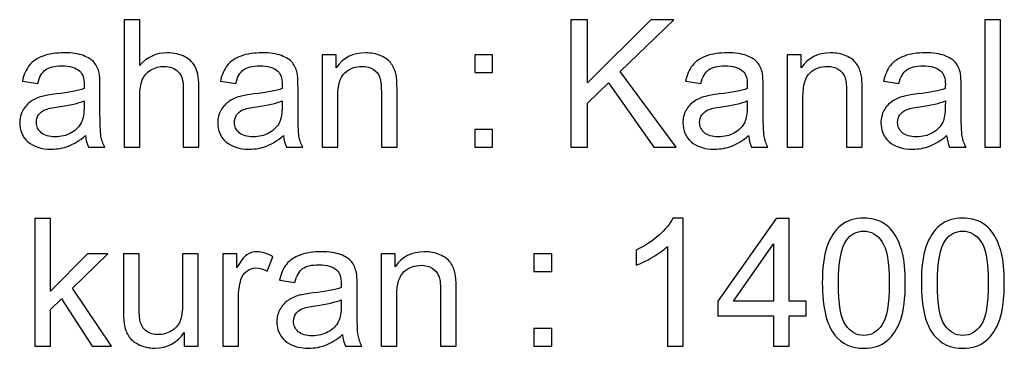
# Model space of a CAD drawing. Header units: millimetres. Extents: x -66 to 470, y -710 to 690.
# Tile 2 of 3: x 197 to 337, y 351 to 398. Entities that reach past the tile are written whole.
import ezdxf

# ---------------------------------------------------------------- set-up
doc = ezdxf.new("R2010")
doc.units = ezdxf.units.MM
doc.header["$MEASUREMENT"] = 0
doc.layers.add('Layer 1', color=7, linetype='Continuous')

msp = doc.modelspace()

# ---------------------------------------------------------------- linework, layer by layer
at = {"layer": 'Layer 1', "color": 250}
for points, knots in [([(211.787, 379.6823), (211.787, 379.6823), (211.787, 397.8687), (211.787, 397.8687), (211.787, 397.8687), (214.0222, 397.8687), (214.0222, 397.8687), (214.0222, 397.8687), (214.0222, 391.324), (214.0222, 391.324), (215.0594, 392.5389), (216.3675, 393.1443), (217.9507, 393.1443), (218.9202, 393.1443), (219.7626, 392.9538), (220.4823, 392.5686), (221.1977, 392.1833), (221.7099, 391.6542), (222.019, 390.9768), (222.328, 390.2995), (222.4804, 389.3131), (222.4804, 388.0262), (222.4804, 388.0262), (222.4804, 379.6823), (222.4804, 379.6823), (222.4804, 379.6823), (220.2452, 379.6823), (220.2452, 379.6823), (220.2452, 379.6823), (220.2452, 388.0177), (220.2452, 388.0177), (220.2452, 389.1311), (220.0039, 389.9439), (219.5255, 390.4519), (219.0429, 390.9599), (218.3656, 391.2139), (217.4851, 391.2139), (216.8289, 391.2139), (216.2108, 391.0446), (215.6309, 390.7017), (215.0509, 390.3588), (214.6403, 389.8931), (214.3905, 389.3047), (214.145, 388.7205), (214.0222, 387.9119), (214.0222, 386.879), (214.0222, 386.879), (214.0222, 379.6823), (214.0222, 379.6823), (214.0222, 379.6823), (211.787, 379.6823), (211.787, 379.6823)], [0, 0, 0, 0, 0.05882353, 0.05882353, 0.05882353, 0.11764706, 0.11764706, 0.11764706, 0.17647059, 0.17647059, 0.17647059, 0.23529412, 0.23529412, 0.23529412, 0.29411765, 0.29411765, 0.29411765, 0.35294118, 0.35294118, 0.35294118, 0.41176471, 0.41176471, 0.41176471, 0.47058824, 0.47058824, 0.47058824, 0.52941176, 0.52941176, 0.52941176, 0.58823529, 0.58823529, 0.58823529, 0.64705882, 0.64705882, 0.64705882, 0.70588235, 0.70588235, 0.70588235, 0.76470588, 0.76470588, 0.76470588, 0.82352941, 0.82352941, 0.82352941, 0.88235294, 0.88235294, 0.88235294, 0.94117647, 0.94117647, 0.94117647, 1, 1, 1, 1]), ([(275.5156, 379.6823), (275.5156, 379.6823), (275.5156, 397.8687), (275.5156, 397.8687), (275.5156, 397.8687), (277.9286, 397.8687), (277.9286, 397.8687), (277.9286, 397.8687), (277.9286, 388.8517), (277.9286, 388.8517), (277.9286, 388.8517), (286.9625, 397.8687), (286.9625, 397.8687), (286.9625, 397.8687), (290.2222, 397.8687), (290.2222, 397.8687), (290.2222, 397.8687), (282.5937, 390.4942), (282.5937, 390.4942), (282.5937, 390.4942), (290.5524, 379.6823), (290.5524, 379.6823), (290.5524, 379.6823), (287.3774, 379.6823), (287.3774, 379.6823), (287.3774, 379.6823), (280.9046, 388.8602), (280.9046, 388.8602), (280.9046, 388.8602), (277.9286, 385.9815), (277.9286, 385.9815), (277.9286, 385.9815), (277.9286, 379.6823), (277.9286, 379.6823), (277.9286, 379.6823), (275.5156, 379.6823), (275.5156, 379.6823)], [0, 0, 0, 0, 0.08333333, 0.08333333, 0.08333333, 0.16666667, 0.16666667, 0.16666667, 0.25, 0.25, 0.25, 0.33333333, 0.33333333, 0.33333333, 0.41666667, 0.41666667, 0.41666667, 0.5, 0.5, 0.5, 0.58333333, 0.58333333, 0.58333333, 0.66666667, 0.66666667, 0.66666667, 0.75, 0.75, 0.75, 0.83333333, 0.83333333, 0.83333333, 0.91666667, 0.91666667, 0.91666667, 1, 1, 1, 1]), ([(334.6086, 379.6823), (334.6086, 379.6823), (334.6086, 397.8687), (334.6086, 397.8687), (334.6086, 397.8687), (336.8438, 397.8687), (336.8438, 397.8687), (336.8438, 397.8687), (336.8438, 379.6823), (336.8438, 379.6823), (336.8438, 379.6823), (334.6086, 379.6823), (334.6086, 379.6823)], [0, 0, 0, 0, 0.25, 0.25, 0.25, 0.5, 0.5, 0.5, 0.75, 0.75, 0.75, 1, 1, 1, 1]), ([(206.271, 381.3333), (205.4413, 380.6263), (204.6412, 380.131), (203.8749, 379.8389), (203.1087, 379.5468), (202.2874, 379.4029), (201.4069, 379.4029), (199.9591, 379.4029), (198.8457, 379.7543), (198.0668, 380.4612), (197.2879, 381.164), (196.8984, 382.0657), (196.8984, 383.1621), (196.8984, 383.8056), (197.0466, 384.394), (197.3387, 384.9274), (197.635, 385.4608), (198.0202, 385.8841), (198.4944, 386.2059), (198.9727, 386.5276), (199.5061, 386.7731), (200.103, 386.9382), (200.5433, 387.0525), (201.2079, 387.1626), (202.0927, 387.2727), (203.8961, 387.4843), (205.2296, 387.7426), (206.0805, 388.0389), (206.089, 388.3437), (206.0932, 388.5384), (206.0932, 388.6189), (206.0932, 389.5248), (205.8815, 390.164), (205.4582, 390.5366), (204.8867, 391.0403), (204.0358, 391.2901), (202.9097, 391.2901), (201.8556, 391.2901), (201.0767, 391.1038), (200.5772, 390.7355), (200.0734, 390.3672), (199.7051, 389.7153), (199.4638, 388.7755), (199.4638, 388.7755), (197.2794, 389.0803), (197.2794, 389.0803), (197.4784, 390.0159), (197.8043, 390.7736), (198.2615, 391.3494), (198.7187, 391.9251), (199.3791, 392.3654), (200.2427, 392.6786), (201.1021, 392.9877), (202.1054, 393.1443), (203.2399, 393.1443), (204.366, 393.1443), (205.2846, 393.0131), (205.9916, 392.7464), (206.6943, 392.4797), (207.215, 392.1495), (207.5452, 391.7473), (207.8754, 391.3451), (208.1083, 390.8371), (208.2437, 390.2233), (208.3157, 389.8423), (208.3538, 389.1565), (208.3538, 388.1701), (208.3538, 388.1701), (208.3538, 385.2068), (208.3538, 385.2068), (208.3538, 383.1367), (208.4004, 381.8286), (208.4935, 381.274), (208.5824, 380.7195), (208.7687, 380.1903), (209.0396, 379.6823), (209.0396, 379.6823), (206.7028, 379.6823), (206.7028, 379.6823), (206.4784, 380.1522), (206.3345, 380.7025), (206.271, 381.3333)], [0, 0, 0, 0, 0.03703704, 0.03703704, 0.03703704, 0.07407407, 0.07407407, 0.07407407, 0.11111111, 0.11111111, 0.11111111, 0.14814815, 0.14814815, 0.14814815, 0.18518519, 0.18518519, 0.18518519, 0.22222222, 0.22222222, 0.22222222, 0.25925926, 0.25925926, 0.25925926, 0.2962963, 0.2962963, 0.2962963, 0.33333333, 0.33333333, 0.33333333, 0.37037037, 0.37037037, 0.37037037, 0.40740741, 0.40740741, 0.40740741, 0.44444444, 0.44444444, 0.44444444, 0.48148148, 0.48148148, 0.48148148, 0.51851852, 0.51851852, 0.51851852, 0.55555556, 0.55555556, 0.55555556, 0.59259259, 0.59259259, 0.59259259, 0.62962963, 0.62962963, 0.62962963, 0.66666667, 0.66666667, 0.66666667, 0.7037037, 0.7037037, 0.7037037, 0.74074074, 0.74074074, 0.74074074, 0.77777778, 0.77777778, 0.77777778, 0.81481481, 0.81481481, 0.81481481, 0.85185185, 0.85185185, 0.85185185, 0.88888889, 0.88888889, 0.88888889, 0.92592593, 0.92592593, 0.92592593, 0.96296296, 0.96296296, 0.96296296, 1, 1, 1, 1]), ([(234.5242, 381.3333), (233.6945, 380.6263), (232.8944, 380.131), (232.1281, 379.8389), (231.3619, 379.5468), (230.5406, 379.4029), (229.6601, 379.4029), (228.2123, 379.4029), (227.0989, 379.7543), (226.32, 380.4612), (225.5411, 381.164), (225.1516, 382.0657), (225.1516, 383.1621), (225.1516, 383.8056), (225.2998, 384.394), (225.5919, 384.9274), (225.8882, 385.4608), (226.2734, 385.8841), (226.7476, 386.2059), (227.2259, 386.5276), (227.7593, 386.7731), (228.3562, 386.9382), (228.7965, 387.0525), (229.4611, 387.1626), (230.3459, 387.2727), (232.1493, 387.4843), (233.4828, 387.7426), (234.3337, 388.0389), (234.3422, 388.3437), (234.3464, 388.5384), (234.3464, 388.6189), (234.3464, 389.5248), (234.1347, 390.164), (233.7114, 390.5366), (233.1399, 391.0403), (232.289, 391.2901), (231.1629, 391.2901), (230.1088, 391.2901), (229.3299, 391.1038), (228.8304, 390.7355), (228.3266, 390.3672), (227.9583, 389.7153), (227.717, 388.7755), (227.717, 388.7755), (225.5326, 389.0803), (225.5326, 389.0803), (225.7316, 390.0159), (226.0575, 390.7736), (226.5147, 391.3494), (226.9719, 391.9251), (227.6323, 392.3654), (228.4959, 392.6786), (229.3553, 392.9877), (230.3586, 393.1443), (231.4931, 393.1443), (232.6192, 393.1443), (233.5378, 393.0131), (234.2448, 392.7464), (234.9475, 392.4797), (235.4682, 392.1495), (235.7984, 391.7473), (236.1286, 391.3451), (236.3615, 390.8371), (236.4969, 390.2233), (236.5689, 389.8423), (236.607, 389.1565), (236.607, 388.1701), (236.607, 388.1701), (236.607, 385.2068), (236.607, 385.2068), (236.607, 383.1367), (236.6536, 381.8286), (236.7467, 381.274), (236.8356, 380.7195), (237.0219, 380.1903), (237.2928, 379.6823), (237.2928, 379.6823), (234.956, 379.6823), (234.956, 379.6823), (234.7316, 380.1522), (234.5877, 380.7025), (234.5242, 381.3333)], [0, 0, 0, 0, 0.03703704, 0.03703704, 0.03703704, 0.07407407, 0.07407407, 0.07407407, 0.11111111, 0.11111111, 0.11111111, 0.14814815, 0.14814815, 0.14814815, 0.18518519, 0.18518519, 0.18518519, 0.22222222, 0.22222222, 0.22222222, 0.25925926, 0.25925926, 0.25925926, 0.2962963, 0.2962963, 0.2962963, 0.33333333, 0.33333333, 0.33333333, 0.37037037, 0.37037037, 0.37037037, 0.40740741, 0.40740741, 0.40740741, 0.44444444, 0.44444444, 0.44444444, 0.48148148, 0.48148148, 0.48148148, 0.51851852, 0.51851852, 0.51851852, 0.55555556, 0.55555556, 0.55555556, 0.59259259, 0.59259259, 0.59259259, 0.62962963, 0.62962963, 0.62962963, 0.66666667, 0.66666667, 0.66666667, 0.7037037, 0.7037037, 0.7037037, 0.74074074, 0.74074074, 0.74074074, 0.77777778, 0.77777778, 0.77777778, 0.81481481, 0.81481481, 0.81481481, 0.85185185, 0.85185185, 0.85185185, 0.88888889, 0.88888889, 0.88888889, 0.92592593, 0.92592593, 0.92592593, 0.96296296, 0.96296296, 0.96296296, 1, 1, 1, 1]), ([(240.0402, 379.6823), (240.0402, 379.6823), (240.0402, 392.8649), (240.0402, 392.8649), (240.0402, 392.8649), (242.0468, 392.8649), (242.0468, 392.8649), (242.0468, 392.8649), (242.0468, 390.9938), (242.0468, 390.9938), (243.012, 392.4289), (244.409, 393.1443), (246.2336, 393.1443), (247.0294, 393.1443), (247.7576, 393.0004), (248.4222, 392.7167), (249.0868, 392.4331), (249.5864, 392.0563), (249.9166, 391.5949), (250.2468, 391.1335), (250.4796, 390.5831), (250.6108, 389.9481), (250.6913, 389.5333), (250.7336, 388.8094), (250.7336, 387.7764), (250.7336, 387.7764), (250.7336, 379.6823), (250.7336, 379.6823), (250.7336, 379.6823), (248.4984, 379.6823), (248.4984, 379.6823), (248.4984, 379.6823), (248.4984, 387.6918), (248.4984, 387.6918), (248.4984, 388.6019), (248.4137, 389.2835), (248.2402, 389.7322), (248.0666, 390.181), (247.7576, 390.5408), (247.3173, 390.8117), (246.877, 391.0784), (246.3563, 391.2139), (245.7637, 391.2139), (244.8154, 391.2139), (243.9984, 390.9133), (243.3083, 390.308), (242.6183, 389.7068), (242.2754, 388.5596), (242.2754, 386.8747), (242.2754, 386.8747), (242.2754, 379.6823), (242.2754, 379.6823), (242.2754, 379.6823), (240.0402, 379.6823), (240.0402, 379.6823)], [0, 0, 0, 0, 0.05555556, 0.05555556, 0.05555556, 0.11111111, 0.11111111, 0.11111111, 0.16666667, 0.16666667, 0.16666667, 0.22222222, 0.22222222, 0.22222222, 0.27777778, 0.27777778, 0.27777778, 0.33333333, 0.33333333, 0.33333333, 0.38888889, 0.38888889, 0.38888889, 0.44444444, 0.44444444, 0.44444444, 0.5, 0.5, 0.5, 0.55555556, 0.55555556, 0.55555556, 0.61111111, 0.61111111, 0.61111111, 0.66666667, 0.66666667, 0.66666667, 0.72222222, 0.72222222, 0.72222222, 0.77777778, 0.77777778, 0.77777778, 0.83333333, 0.83333333, 0.83333333, 0.88888889, 0.88888889, 0.88888889, 0.94444444, 0.94444444, 0.94444444, 1, 1, 1, 1]), ([(261.8334, 390.3249), (261.8334, 390.3249), (261.8334, 392.8649), (261.8334, 392.8649), (261.8334, 392.8649), (264.3734, 392.8649), (264.3734, 392.8649), (264.3734, 392.8649), (264.3734, 390.3249), (264.3734, 390.3249), (264.3734, 390.3249), (261.8334, 390.3249), (261.8334, 390.3249)], [0, 0, 0, 0, 0.25, 0.25, 0.25, 0.5, 0.5, 0.5, 0.75, 0.75, 0.75, 1, 1, 1, 1]), ([(300.8902, 381.3333), (300.0605, 380.6263), (299.2604, 380.131), (298.4941, 379.8389), (297.7279, 379.5468), (296.9066, 379.4029), (296.0261, 379.4029), (294.5783, 379.4029), (293.4649, 379.7543), (292.686, 380.4612), (291.9071, 381.164), (291.5176, 382.0657), (291.5176, 383.1621), (291.5176, 383.8056), (291.6658, 384.394), (291.9579, 384.9274), (292.2542, 385.4608), (292.6394, 385.8841), (293.1136, 386.2059), (293.5919, 386.5276), (294.1253, 386.7731), (294.7222, 386.9382), (295.1625, 387.0525), (295.8271, 387.1626), (296.7119, 387.2727), (298.5153, 387.4843), (299.8488, 387.7426), (300.6997, 388.0389), (300.7082, 388.3437), (300.7124, 388.5384), (300.7124, 388.6189), (300.7124, 389.5248), (300.5007, 390.164), (300.0774, 390.5366), (299.5059, 391.0403), (298.655, 391.2901), (297.5289, 391.2901), (296.4748, 391.2901), (295.6959, 391.1038), (295.1964, 390.7355), (294.6926, 390.3672), (294.3243, 389.7153), (294.083, 388.7755), (294.083, 388.7755), (291.8986, 389.0803), (291.8986, 389.0803), (292.0976, 390.0159), (292.4235, 390.7736), (292.8807, 391.3494), (293.3379, 391.9251), (293.9983, 392.3654), (294.8619, 392.6786), (295.7213, 392.9877), (296.7246, 393.1443), (297.8591, 393.1443), (298.9852, 393.1443), (299.9038, 393.0131), (300.6108, 392.7464), (301.3135, 392.4797), (301.8342, 392.1495), (302.1644, 391.7473), (302.4946, 391.3451), (302.7275, 390.8371), (302.8629, 390.2233), (302.9349, 389.8423), (302.973, 389.1565), (302.973, 388.1701), (302.973, 388.1701), (302.973, 385.2068), (302.973, 385.2068), (302.973, 383.1367), (303.0196, 381.8286), (303.1127, 381.274), (303.2016, 380.7195), (303.3879, 380.1903), (303.6588, 379.6823), (303.6588, 379.6823), (301.322, 379.6823), (301.322, 379.6823), (301.0976, 380.1522), (300.9537, 380.7025), (300.8902, 381.3333)], [0, 0, 0, 0, 0.03703704, 0.03703704, 0.03703704, 0.07407407, 0.07407407, 0.07407407, 0.11111111, 0.11111111, 0.11111111, 0.14814815, 0.14814815, 0.14814815, 0.18518519, 0.18518519, 0.18518519, 0.22222222, 0.22222222, 0.22222222, 0.25925926, 0.25925926, 0.25925926, 0.2962963, 0.2962963, 0.2962963, 0.33333333, 0.33333333, 0.33333333, 0.37037037, 0.37037037, 0.37037037, 0.40740741, 0.40740741, 0.40740741, 0.44444444, 0.44444444, 0.44444444, 0.48148148, 0.48148148, 0.48148148, 0.51851852, 0.51851852, 0.51851852, 0.55555556, 0.55555556, 0.55555556, 0.59259259, 0.59259259, 0.59259259, 0.62962963, 0.62962963, 0.62962963, 0.66666667, 0.66666667, 0.66666667, 0.7037037, 0.7037037, 0.7037037, 0.74074074, 0.74074074, 0.74074074, 0.77777778, 0.77777778, 0.77777778, 0.81481481, 0.81481481, 0.81481481, 0.85185185, 0.85185185, 0.85185185, 0.88888889, 0.88888889, 0.88888889, 0.92592593, 0.92592593, 0.92592593, 0.96296296, 0.96296296, 0.96296296, 1, 1, 1, 1]), ([(306.4062, 379.6823), (306.4062, 379.6823), (306.4062, 392.8649), (306.4062, 392.8649), (306.4062, 392.8649), (308.4128, 392.8649), (308.4128, 392.8649), (308.4128, 392.8649), (308.4128, 390.9938), (308.4128, 390.9938), (309.378, 392.4289), (310.775, 393.1443), (312.5996, 393.1443), (313.3954, 393.1443), (314.1236, 393.0004), (314.7882, 392.7167), (315.4528, 392.4331), (315.9524, 392.0563), (316.2826, 391.5949), (316.6128, 391.1335), (316.8456, 390.5831), (316.9768, 389.9481), (317.0573, 389.5333), (317.0996, 388.8094), (317.0996, 387.7764), (317.0996, 387.7764), (317.0996, 379.6823), (317.0996, 379.6823), (317.0996, 379.6823), (314.8644, 379.6823), (314.8644, 379.6823), (314.8644, 379.6823), (314.8644, 387.6918), (314.8644, 387.6918), (314.8644, 388.6019), (314.7797, 389.2835), (314.6062, 389.7322), (314.4326, 390.181), (314.1236, 390.5408), (313.6833, 390.8117), (313.243, 391.0784), (312.7223, 391.2139), (312.1297, 391.2139), (311.1814, 391.2139), (310.3644, 390.9133), (309.6743, 390.308), (308.9843, 389.7068), (308.6414, 388.5596), (308.6414, 386.8747), (308.6414, 386.8747), (308.6414, 379.6823), (308.6414, 379.6823), (308.6414, 379.6823), (306.4062, 379.6823), (306.4062, 379.6823)], [0, 0, 0, 0, 0.05555556, 0.05555556, 0.05555556, 0.11111111, 0.11111111, 0.11111111, 0.16666667, 0.16666667, 0.16666667, 0.22222222, 0.22222222, 0.22222222, 0.27777778, 0.27777778, 0.27777778, 0.33333333, 0.33333333, 0.33333333, 0.38888889, 0.38888889, 0.38888889, 0.44444444, 0.44444444, 0.44444444, 0.5, 0.5, 0.5, 0.55555556, 0.55555556, 0.55555556, 0.61111111, 0.61111111, 0.61111111, 0.66666667, 0.66666667, 0.66666667, 0.72222222, 0.72222222, 0.72222222, 0.77777778, 0.77777778, 0.77777778, 0.83333333, 0.83333333, 0.83333333, 0.88888889, 0.88888889, 0.88888889, 0.94444444, 0.94444444, 0.94444444, 1, 1, 1, 1]), ([(329.1434, 381.3333), (328.3137, 380.6263), (327.5136, 380.131), (326.7473, 379.8389), (325.9811, 379.5468), (325.1598, 379.4029), (324.2793, 379.4029), (322.8315, 379.4029), (321.7181, 379.7543), (320.9392, 380.4612), (320.1603, 381.164), (319.7708, 382.0657), (319.7708, 383.1621), (319.7708, 383.8056), (319.919, 384.394), (320.2111, 384.9274), (320.5074, 385.4608), (320.8926, 385.8841), (321.3668, 386.2059), (321.8451, 386.5276), (322.3785, 386.7731), (322.9754, 386.9382), (323.4157, 387.0525), (324.0803, 387.1626), (324.9651, 387.2727), (326.7685, 387.4843), (328.102, 387.7426), (328.9529, 388.0389), (328.9614, 388.3437), (328.9656, 388.5384), (328.9656, 388.6189), (328.9656, 389.5248), (328.7539, 390.164), (328.3306, 390.5366), (327.7591, 391.0403), (326.9082, 391.2901), (325.7821, 391.2901), (324.728, 391.2901), (323.9491, 391.1038), (323.4496, 390.7355), (322.9458, 390.3672), (322.5775, 389.7153), (322.3362, 388.7755), (322.3362, 388.7755), (320.1518, 389.0803), (320.1518, 389.0803), (320.3508, 390.0159), (320.6767, 390.7736), (321.1339, 391.3494), (321.5911, 391.9251), (322.2515, 392.3654), (323.1151, 392.6786), (323.9745, 392.9877), (324.9778, 393.1443), (326.1123, 393.1443), (327.2384, 393.1443), (328.157, 393.0131), (328.864, 392.7464), (329.5667, 392.4797), (330.0874, 392.1495), (330.4176, 391.7473), (330.7478, 391.3451), (330.9807, 390.8371), (331.1161, 390.2233), (331.1881, 389.8423), (331.2262, 389.1565), (331.2262, 388.1701), (331.2262, 388.1701), (331.2262, 385.2068), (331.2262, 385.2068), (331.2262, 383.1367), (331.2728, 381.8286), (331.3659, 381.274), (331.4548, 380.7195), (331.6411, 380.1903), (331.912, 379.6823), (331.912, 379.6823), (329.5752, 379.6823), (329.5752, 379.6823), (329.3508, 380.1522), (329.2069, 380.7025), (329.1434, 381.3333)], [0, 0, 0, 0, 0.03703704, 0.03703704, 0.03703704, 0.07407407, 0.07407407, 0.07407407, 0.11111111, 0.11111111, 0.11111111, 0.14814815, 0.14814815, 0.14814815, 0.18518519, 0.18518519, 0.18518519, 0.22222222, 0.22222222, 0.22222222, 0.25925926, 0.25925926, 0.25925926, 0.2962963, 0.2962963, 0.2962963, 0.33333333, 0.33333333, 0.33333333, 0.37037037, 0.37037037, 0.37037037, 0.40740741, 0.40740741, 0.40740741, 0.44444444, 0.44444444, 0.44444444, 0.48148148, 0.48148148, 0.48148148, 0.51851852, 0.51851852, 0.51851852, 0.55555556, 0.55555556, 0.55555556, 0.59259259, 0.59259259, 0.59259259, 0.62962963, 0.62962963, 0.62962963, 0.66666667, 0.66666667, 0.66666667, 0.7037037, 0.7037037, 0.7037037, 0.74074074, 0.74074074, 0.74074074, 0.77777778, 0.77777778, 0.77777778, 0.81481481, 0.81481481, 0.81481481, 0.85185185, 0.85185185, 0.85185185, 0.88888889, 0.88888889, 0.88888889, 0.92592593, 0.92592593, 0.92592593, 0.96296296, 0.96296296, 0.96296296, 1, 1, 1, 1]), ([(206.0932, 386.2863), (205.2804, 385.9561), (204.0612, 385.6767), (202.4356, 385.4481), (201.5127, 385.3169), (200.8608, 385.1687), (200.4798, 385.0036), (200.0988, 384.8385), (199.8067, 384.5972), (199.5993, 384.2839), (199.3918, 383.9664), (199.286, 383.6151), (199.286, 383.2256), (199.286, 382.6372), (199.5104, 382.1419), (199.9633, 381.7482), (200.4163, 381.3545), (201.0767, 381.1555), (201.9445, 381.1555), (202.8039, 381.1555), (203.5701, 381.3418), (204.2432, 381.7185), (204.9121, 382.0911), (205.4074, 382.6033), (205.7207, 383.251), (205.962, 383.7548), (206.0805, 384.4956), (206.0805, 385.4735), (206.0805, 385.4735), (206.0932, 386.2863), (206.0932, 386.2863)], [0, 0, 0, 0, 0.1, 0.1, 0.1, 0.2, 0.2, 0.2, 0.3, 0.3, 0.3, 0.4, 0.4, 0.4, 0.5, 0.5, 0.5, 0.6, 0.6, 0.6, 0.7, 0.7, 0.7, 0.8, 0.8, 0.8, 0.9, 0.9, 0.9, 1, 1, 1, 1]), ([(234.3464, 386.2863), (233.5336, 385.9561), (232.3144, 385.6767), (230.6888, 385.4481), (229.7659, 385.3169), (229.114, 385.1687), (228.733, 385.0036), (228.352, 384.8385), (228.0599, 384.5972), (227.8525, 384.2839), (227.645, 383.9664), (227.5392, 383.6151), (227.5392, 383.2256), (227.5392, 382.6372), (227.7636, 382.1419), (228.2165, 381.7482), (228.6695, 381.3545), (229.3299, 381.1555), (230.1977, 381.1555), (231.0571, 381.1555), (231.8233, 381.3418), (232.4964, 381.7185), (233.1653, 382.0911), (233.6606, 382.6033), (233.9739, 383.251), (234.2152, 383.7548), (234.3337, 384.4956), (234.3337, 385.4735), (234.3337, 385.4735), (234.3464, 386.2863), (234.3464, 386.2863)], [0, 0, 0, 0, 0.1, 0.1, 0.1, 0.2, 0.2, 0.2, 0.3, 0.3, 0.3, 0.4, 0.4, 0.4, 0.5, 0.5, 0.5, 0.6, 0.6, 0.6, 0.7, 0.7, 0.7, 0.8, 0.8, 0.8, 0.9, 0.9, 0.9, 1, 1, 1, 1]), ([(300.7124, 386.2863), (299.8996, 385.9561), (298.6804, 385.6767), (297.0548, 385.4481), (296.1319, 385.3169), (295.48, 385.1687), (295.099, 385.0036), (294.718, 384.8385), (294.4259, 384.5972), (294.2185, 384.2839), (294.011, 383.9664), (293.9052, 383.6151), (293.9052, 383.2256), (293.9052, 382.6372), (294.1296, 382.1419), (294.5825, 381.7482), (295.0355, 381.3545), (295.6959, 381.1555), (296.5637, 381.1555), (297.4231, 381.1555), (298.1893, 381.3418), (298.8624, 381.7185), (299.5313, 382.0911), (300.0266, 382.6033), (300.3399, 383.251), (300.5812, 383.7548), (300.6997, 384.4956), (300.6997, 385.4735), (300.6997, 385.4735), (300.7124, 386.2863), (300.7124, 386.2863)], [0, 0, 0, 0, 0.1, 0.1, 0.1, 0.2, 0.2, 0.2, 0.3, 0.3, 0.3, 0.4, 0.4, 0.4, 0.5, 0.5, 0.5, 0.6, 0.6, 0.6, 0.7, 0.7, 0.7, 0.8, 0.8, 0.8, 0.9, 0.9, 0.9, 1, 1, 1, 1]), ([(328.9656, 386.2863), (328.1528, 385.9561), (326.9336, 385.6767), (325.308, 385.4481), (324.3851, 385.3169), (323.7332, 385.1687), (323.3522, 385.0036), (322.9712, 384.8385), (322.6791, 384.5972), (322.4717, 384.2839), (322.2642, 383.9664), (322.1584, 383.6151), (322.1584, 383.2256), (322.1584, 382.6372), (322.3828, 382.1419), (322.8357, 381.7482), (323.2887, 381.3545), (323.9491, 381.1555), (324.8169, 381.1555), (325.6763, 381.1555), (326.4425, 381.3418), (327.1156, 381.7185), (327.7845, 382.0911), (328.2798, 382.6033), (328.5931, 383.251), (328.8344, 383.7548), (328.9529, 384.4956), (328.9529, 385.4735), (328.9529, 385.4735), (328.9656, 386.2863), (328.9656, 386.2863)], [0, 0, 0, 0, 0.1, 0.1, 0.1, 0.2, 0.2, 0.2, 0.3, 0.3, 0.3, 0.4, 0.4, 0.4, 0.5, 0.5, 0.5, 0.6, 0.6, 0.6, 0.7, 0.7, 0.7, 0.8, 0.8, 0.8, 0.9, 0.9, 0.9, 1, 1, 1, 1]), ([(261.8334, 379.6823), (261.8334, 379.6823), (261.8334, 382.2223), (261.8334, 382.2223), (261.8334, 382.2223), (264.3734, 382.2223), (264.3734, 382.2223), (264.3734, 382.2223), (264.3734, 379.6823), (264.3734, 379.6823), (264.3734, 379.6823), (261.8334, 379.6823), (261.8334, 379.6823)], [0, 0, 0, 0, 0.25, 0.25, 0.25, 0.5, 0.5, 0.5, 0.75, 0.75, 0.75, 1, 1, 1, 1]), ([(199.0701, 351.3062), (199.0701, 351.3062), (199.0701, 369.4926), (199.0701, 369.4926), (199.0701, 369.4926), (201.3053, 369.4926), (201.3053, 369.4926), (201.3053, 369.4926), (201.3053, 359.1336), (201.3053, 359.1336), (201.3053, 359.1336), (206.5885, 364.4888), (206.5885, 364.4888), (206.5885, 364.4888), (209.4756, 364.4888), (209.4756, 364.4888), (209.4756, 364.4888), (204.4464, 359.5908), (204.4464, 359.5908), (204.4464, 359.5908), (209.9836, 351.3062), (209.9836, 351.3062), (209.9836, 351.3062), (207.2319, 351.3062), (207.2319, 351.3062), (207.2319, 351.3062), (202.8547, 358.0414), (202.8547, 358.0414), (202.8547, 358.0414), (201.3053, 356.5344), (201.3053, 356.5344), (201.3053, 356.5344), (201.3053, 351.3062), (201.3053, 351.3062), (201.3053, 351.3062), (199.0701, 351.3062), (199.0701, 351.3062)], [0, 0, 0, 0, 0.08333333, 0.08333333, 0.08333333, 0.16666667, 0.16666667, 0.16666667, 0.25, 0.25, 0.25, 0.33333333, 0.33333333, 0.33333333, 0.41666667, 0.41666667, 0.41666667, 0.5, 0.5, 0.5, 0.58333333, 0.58333333, 0.58333333, 0.66666667, 0.66666667, 0.66666667, 0.75, 0.75, 0.75, 0.83333333, 0.83333333, 0.83333333, 0.91666667, 0.91666667, 0.91666667, 1, 1, 1, 1]), ([(291.543, 351.3062), (291.543, 351.3062), (289.3078, 351.3062), (289.3078, 351.3062), (289.3078, 351.3062), (289.3078, 365.5387), (289.3078, 365.5387), (288.7702, 365.0222), (288.0632, 364.51), (287.1911, 363.9977), (286.3191, 363.4855), (285.5317, 363.1003), (284.8374, 362.8463), (284.8374, 362.8463), (284.8374, 365.0053), (284.8374, 365.0053), (286.0862, 365.5895), (287.1784, 366.3007), (288.114, 367.1389), (289.0496, 367.9728), (289.7142, 368.7814), (290.1037, 369.5688), (290.1037, 369.5688), (291.543, 369.5688), (291.543, 369.5688), (291.543, 369.5688), (291.543, 351.3062), (291.543, 351.3062)], [0, 0, 0, 0, 0.11111111, 0.11111111, 0.11111111, 0.22222222, 0.22222222, 0.22222222, 0.33333333, 0.33333333, 0.33333333, 0.44444444, 0.44444444, 0.44444444, 0.55555556, 0.55555556, 0.55555556, 0.66666667, 0.66666667, 0.66666667, 0.77777778, 0.77777778, 0.77777778, 0.88888889, 0.88888889, 0.88888889, 1, 1, 1, 1]), ([(304.425, 351.3062), (304.425, 351.3062), (304.425, 355.6496), (304.425, 355.6496), (304.425, 355.6496), (296.5256, 355.6496), (296.5256, 355.6496), (296.5256, 355.6496), (296.5256, 357.707), (296.5256, 357.707), (296.5256, 357.707), (304.8314, 369.4926), (304.8314, 369.4926), (304.8314, 369.4926), (306.6602, 369.4926), (306.6602, 369.4926), (306.6602, 369.4926), (306.6602, 357.707), (306.6602, 357.707), (306.6602, 357.707), (309.124, 357.707), (309.124, 357.707), (309.124, 357.707), (309.124, 355.6496), (309.124, 355.6496), (309.124, 355.6496), (306.6602, 355.6496), (306.6602, 355.6496), (306.6602, 355.6496), (306.6602, 351.3062), (306.6602, 351.3062), (306.6602, 351.3062), (304.425, 351.3062), (304.425, 351.3062)], [0, 0, 0, 0, 0.09090909, 0.09090909, 0.09090909, 0.18181818, 0.18181818, 0.18181818, 0.27272727, 0.27272727, 0.27272727, 0.36363636, 0.36363636, 0.36363636, 0.45454545, 0.45454545, 0.45454545, 0.54545455, 0.54545455, 0.54545455, 0.63636364, 0.63636364, 0.63636364, 0.72727273, 0.72727273, 0.72727273, 0.81818182, 0.81818182, 0.81818182, 0.90909091, 0.90909091, 0.90909091, 1, 1, 1, 1]), ([(311.4142, 360.2809), (311.4142, 362.4272), (311.6343, 364.1628), (312.0746, 365.4752), (312.5191, 366.7917), (313.1753, 367.8035), (314.0473, 368.5105), (314.9152, 369.2174), (316.0116, 369.5688), (317.3324, 369.5688), (318.3061, 369.5688), (319.1612, 369.3741), (319.902, 368.9804), (320.6386, 368.5867), (321.2482, 368.0194), (321.7224, 367.2786), (322.1965, 366.542), (322.569, 365.6403), (322.84, 364.5777), (323.1151, 363.5151), (323.2506, 362.08), (323.2506, 360.2809), (323.2506, 358.1473), (323.0305, 356.4201), (322.5944, 355.1077), (322.1584, 353.7912), (321.5022, 352.7794), (320.6302, 352.0682), (319.7623, 351.357), (318.6617, 351.0014), (317.3324, 351.0014), (315.584, 351.0014), (314.2082, 351.6237), (313.2091, 352.8725), (312.0111, 354.3965), (311.4142, 356.8646), (311.4142, 360.2809)], [0, 0, 0, 0, 0.08333333, 0.08333333, 0.08333333, 0.16666667, 0.16666667, 0.16666667, 0.25, 0.25, 0.25, 0.33333333, 0.33333333, 0.33333333, 0.41666667, 0.41666667, 0.41666667, 0.5, 0.5, 0.5, 0.58333333, 0.58333333, 0.58333333, 0.66666667, 0.66666667, 0.66666667, 0.75, 0.75, 0.75, 0.83333333, 0.83333333, 0.83333333, 0.91666667, 0.91666667, 0.91666667, 1, 1, 1, 1]), ([(325.5408, 360.2809), (325.5408, 362.4272), (325.7609, 364.1628), (326.2012, 365.4752), (326.6457, 366.7917), (327.3019, 367.8035), (328.1739, 368.5105), (329.0418, 369.2174), (330.1382, 369.5688), (331.459, 369.5688), (332.4327, 369.5688), (333.2878, 369.3741), (334.0286, 368.9804), (334.7652, 368.5867), (335.3748, 368.0194), (335.849, 367.2786), (336.3231, 366.542), (336.6956, 365.6403), (336.9666, 364.5777), (337.2417, 363.5151), (337.3772, 362.08), (337.3772, 360.2809), (337.3772, 358.1473), (337.1571, 356.4201), (336.721, 355.1077), (336.285, 353.7912), (335.6288, 352.7794), (334.7568, 352.0682), (333.8889, 351.357), (332.7883, 351.0014), (331.459, 351.0014), (329.7106, 351.0014), (328.3348, 351.6237), (327.3357, 352.8725), (326.1377, 354.3965), (325.5408, 356.8646), (325.5408, 360.2809)], [0, 0, 0, 0, 0.08333333, 0.08333333, 0.08333333, 0.16666667, 0.16666667, 0.16666667, 0.25, 0.25, 0.25, 0.33333333, 0.33333333, 0.33333333, 0.41666667, 0.41666667, 0.41666667, 0.5, 0.5, 0.5, 0.58333333, 0.58333333, 0.58333333, 0.66666667, 0.66666667, 0.66666667, 0.75, 0.75, 0.75, 0.83333333, 0.83333333, 0.83333333, 0.91666667, 0.91666667, 0.91666667, 1, 1, 1, 1]), ([(313.7002, 360.2724), (313.7002, 357.2794), (314.0473, 355.2898), (314.7458, 354.3076), (315.4443, 353.3213), (316.3079, 352.8302), (317.3324, 352.8302), (318.3569, 352.8302), (319.2205, 353.3255), (319.919, 354.3119), (320.6175, 355.3025), (320.9646, 357.2879), (320.9646, 360.2724), (320.9646, 363.2654), (320.6175, 365.255), (319.919, 366.2372), (319.2247, 367.2235), (318.3526, 367.7146), (317.307, 367.7146), (316.2825, 367.7146), (315.4613, 367.2786), (314.8474, 366.4107), (314.0812, 365.3058), (313.7002, 363.2569), (313.7002, 360.2724)], [0, 0, 0, 0, 0.125, 0.125, 0.125, 0.25, 0.25, 0.25, 0.375, 0.375, 0.375, 0.5, 0.5, 0.5, 0.625, 0.625, 0.625, 0.75, 0.75, 0.75, 0.875, 0.875, 0.875, 1, 1, 1, 1]), ([(327.8268, 360.2724), (327.8268, 357.2794), (328.1739, 355.2898), (328.8724, 354.3076), (329.5709, 353.3213), (330.4345, 352.8302), (331.459, 352.8302), (332.4835, 352.8302), (333.3471, 353.3255), (334.0456, 354.3119), (334.7441, 355.3025), (335.0912, 357.2879), (335.0912, 360.2724), (335.0912, 363.2654), (334.7441, 365.255), (334.0456, 366.2372), (333.3513, 367.2235), (332.4792, 367.7146), (331.4336, 367.7146), (330.4091, 367.7146), (329.5879, 367.2786), (328.974, 366.4107), (328.2078, 365.3058), (327.8268, 363.2569), (327.8268, 360.2724)], [0, 0, 0, 0, 0.125, 0.125, 0.125, 0.25, 0.25, 0.25, 0.375, 0.375, 0.375, 0.5, 0.5, 0.5, 0.625, 0.625, 0.625, 0.75, 0.75, 0.75, 0.875, 0.875, 0.875, 1, 1, 1, 1]), ([(304.425, 357.707), (304.425, 357.707), (304.425, 365.89), (304.425, 365.89), (304.425, 365.89), (298.7227, 357.707), (298.7227, 357.707), (298.7227, 357.707), (304.425, 357.707), (304.425, 357.707)], [0, 0, 0, 0, 0.33333333, 0.33333333, 0.33333333, 0.66666667, 0.66666667, 0.66666667, 1, 1, 1, 1]), ([(220.3722, 351.3062), (220.3722, 351.3062), (220.3722, 353.2662), (220.3722, 353.2662), (219.3477, 351.7719), (217.9592, 351.0268), (216.2024, 351.0268), (215.4277, 351.0268), (214.7038, 351.175), (214.0307, 351.4713), (213.3576, 351.7719), (212.858, 352.1444), (212.5321, 352.5931), (212.2061, 353.0461), (211.9775, 353.5964), (211.8463, 354.2484), (211.7574, 354.6886), (211.7108, 355.3829), (211.7108, 356.3312), (211.7108, 356.3312), (211.7108, 364.4888), (211.7108, 364.4888), (211.7108, 364.4888), (213.946, 364.4888), (213.946, 364.4888), (213.946, 364.4888), (213.946, 357.1948), (213.946, 357.1948), (213.946, 356.0306), (213.9926, 355.2432), (214.0815, 354.841), (214.2212, 354.2526), (214.5175, 353.7954), (214.9747, 353.461), (215.4277, 353.1265), (215.9865, 352.9572), (216.6553, 352.9572), (217.3242, 352.9572), (217.9507, 353.1265), (218.5349, 353.4694), (219.1191, 353.8123), (219.534, 354.2822), (219.7795, 354.8707), (220.0208, 355.4591), (220.1436, 356.3185), (220.1436, 357.4403), (220.1436, 357.4403), (220.1436, 364.4888), (220.1436, 364.4888), (220.1436, 364.4888), (222.3788, 364.4888), (222.3788, 364.4888), (222.3788, 364.4888), (222.3788, 351.3062), (222.3788, 351.3062), (222.3788, 351.3062), (220.3722, 351.3062), (220.3722, 351.3062)], [0, 0, 0, 0, 0.05263158, 0.05263158, 0.05263158, 0.10526316, 0.10526316, 0.10526316, 0.15789474, 0.15789474, 0.15789474, 0.21052632, 0.21052632, 0.21052632, 0.26315789, 0.26315789, 0.26315789, 0.31578947, 0.31578947, 0.31578947, 0.36842105, 0.36842105, 0.36842105, 0.42105263, 0.42105263, 0.42105263, 0.47368421, 0.47368421, 0.47368421, 0.52631579, 0.52631579, 0.52631579, 0.57894737, 0.57894737, 0.57894737, 0.63157895, 0.63157895, 0.63157895, 0.68421053, 0.68421053, 0.68421053, 0.73684211, 0.73684211, 0.73684211, 0.78947368, 0.78947368, 0.78947368, 0.84210526, 0.84210526, 0.84210526, 0.89473684, 0.89473684, 0.89473684, 0.94736842, 0.94736842, 0.94736842, 1, 1, 1, 1]), ([(225.8628, 351.3062), (225.8628, 351.3062), (225.8628, 364.4888), (225.8628, 364.4888), (225.8628, 364.4888), (227.8694, 364.4888), (227.8694, 364.4888), (227.8694, 364.4888), (227.8694, 362.4695), (227.8694, 362.4695), (228.3816, 363.4051), (228.8558, 364.0231), (229.2918, 364.3195), (229.7278, 364.62), (230.2062, 364.7682), (230.7269, 364.7682), (231.4804, 364.7682), (232.2467, 364.5311), (233.0256, 364.0612), (233.0256, 364.0612), (232.2297, 361.9996), (232.2297, 361.9996), (231.6879, 362.3044), (231.146, 362.4568), (230.6041, 362.4568), (230.1173, 362.4568), (229.6813, 362.3086), (229.296, 362.0165), (228.9108, 361.7244), (228.6356, 361.318), (228.4705, 360.7973), (228.2208, 360.0057), (228.098, 359.1379), (228.098, 358.1938), (228.098, 358.1938), (228.098, 351.3062), (228.098, 351.3062), (228.098, 351.3062), (225.8628, 351.3062), (225.8628, 351.3062)], [0, 0, 0, 0, 0.07692308, 0.07692308, 0.07692308, 0.15384615, 0.15384615, 0.15384615, 0.23076923, 0.23076923, 0.23076923, 0.30769231, 0.30769231, 0.30769231, 0.38461538, 0.38461538, 0.38461538, 0.46153846, 0.46153846, 0.46153846, 0.53846154, 0.53846154, 0.53846154, 0.61538462, 0.61538462, 0.61538462, 0.69230769, 0.69230769, 0.69230769, 0.76923077, 0.76923077, 0.76923077, 0.84615385, 0.84615385, 0.84615385, 0.92307692, 0.92307692, 0.92307692, 1, 1, 1, 1]), ([(242.957, 352.9572), (242.1273, 352.2502), (241.3272, 351.7549), (240.5609, 351.4628), (239.7947, 351.1707), (238.9734, 351.0268), (238.0929, 351.0268), (236.6451, 351.0268), (235.5317, 351.3782), (234.7528, 352.0851), (233.9739, 352.7879), (233.5844, 353.6896), (233.5844, 354.786), (233.5844, 355.4295), (233.7326, 356.0179), (234.0247, 356.5513), (234.321, 357.0847), (234.7062, 357.508), (235.1804, 357.8298), (235.6587, 358.1515), (236.1921, 358.397), (236.789, 358.5621), (237.2293, 358.6764), (237.8939, 358.7865), (238.7787, 358.8966), (240.5821, 359.1082), (241.9156, 359.3665), (242.7665, 359.6628), (242.775, 359.9676), (242.7792, 360.1623), (242.7792, 360.2428), (242.7792, 361.1487), (242.5675, 361.7879), (242.1442, 362.1605), (241.5727, 362.6642), (240.7218, 362.914), (239.5957, 362.914), (238.5416, 362.914), (237.7627, 362.7277), (237.2632, 362.3594), (236.7594, 361.9911), (236.3911, 361.3392), (236.1498, 360.3994), (236.1498, 360.3994), (233.9654, 360.7042), (233.9654, 360.7042), (234.1644, 361.6398), (234.4903, 362.3975), (234.9475, 362.9733), (235.4047, 363.549), (236.0651, 363.9893), (236.9287, 364.3025), (237.7881, 364.6116), (238.7914, 364.7682), (239.9259, 364.7682), (241.052, 364.7682), (241.9706, 364.637), (242.6776, 364.3703), (243.3803, 364.1036), (243.901, 363.7734), (244.2312, 363.3712), (244.5614, 362.969), (244.7943, 362.461), (244.9297, 361.8472), (245.0017, 361.4662), (245.0398, 360.7804), (245.0398, 359.794), (245.0398, 359.794), (245.0398, 356.8307), (245.0398, 356.8307), (245.0398, 354.7606), (245.0864, 353.4525), (245.1795, 352.8979), (245.2684, 352.3434), (245.4547, 351.8142), (245.7256, 351.3062), (245.7256, 351.3062), (243.3888, 351.3062), (243.3888, 351.3062), (243.1644, 351.7761), (243.0205, 352.3264), (242.957, 352.9572)], [0, 0, 0, 0, 0.03703704, 0.03703704, 0.03703704, 0.07407407, 0.07407407, 0.07407407, 0.11111111, 0.11111111, 0.11111111, 0.14814815, 0.14814815, 0.14814815, 0.18518519, 0.18518519, 0.18518519, 0.22222222, 0.22222222, 0.22222222, 0.25925926, 0.25925926, 0.25925926, 0.2962963, 0.2962963, 0.2962963, 0.33333333, 0.33333333, 0.33333333, 0.37037037, 0.37037037, 0.37037037, 0.40740741, 0.40740741, 0.40740741, 0.44444444, 0.44444444, 0.44444444, 0.48148148, 0.48148148, 0.48148148, 0.51851852, 0.51851852, 0.51851852, 0.55555556, 0.55555556, 0.55555556, 0.59259259, 0.59259259, 0.59259259, 0.62962963, 0.62962963, 0.62962963, 0.66666667, 0.66666667, 0.66666667, 0.7037037, 0.7037037, 0.7037037, 0.74074074, 0.74074074, 0.74074074, 0.77777778, 0.77777778, 0.77777778, 0.81481481, 0.81481481, 0.81481481, 0.85185185, 0.85185185, 0.85185185, 0.88888889, 0.88888889, 0.88888889, 0.92592593, 0.92592593, 0.92592593, 0.96296296, 0.96296296, 0.96296296, 1, 1, 1, 1]), ([(248.473, 351.3062), (248.473, 351.3062), (248.473, 364.4888), (248.473, 364.4888), (248.473, 364.4888), (250.4796, 364.4888), (250.4796, 364.4888), (250.4796, 364.4888), (250.4796, 362.6177), (250.4796, 362.6177), (251.4448, 364.0528), (252.8418, 364.7682), (254.6664, 364.7682), (255.4622, 364.7682), (256.1904, 364.6243), (256.855, 364.3406), (257.5196, 364.057), (258.0192, 363.6802), (258.3494, 363.2188), (258.6796, 362.7574), (258.9124, 362.207), (259.0436, 361.572), (259.1241, 361.1572), (259.1664, 360.4333), (259.1664, 359.4003), (259.1664, 359.4003), (259.1664, 351.3062), (259.1664, 351.3062), (259.1664, 351.3062), (256.9312, 351.3062), (256.9312, 351.3062), (256.9312, 351.3062), (256.9312, 359.3157), (256.9312, 359.3157), (256.9312, 360.2258), (256.8465, 360.9074), (256.673, 361.3561), (256.4994, 361.8049), (256.1904, 362.1647), (255.7501, 362.4356), (255.3098, 362.7023), (254.7891, 362.8378), (254.1965, 362.8378), (253.2482, 362.8378), (252.4312, 362.5372), (251.7411, 361.9319), (251.0511, 361.3307), (250.7082, 360.1835), (250.7082, 358.4986), (250.7082, 358.4986), (250.7082, 351.3062), (250.7082, 351.3062), (250.7082, 351.3062), (248.473, 351.3062), (248.473, 351.3062)], [0, 0, 0, 0, 0.05555556, 0.05555556, 0.05555556, 0.11111111, 0.11111111, 0.11111111, 0.16666667, 0.16666667, 0.16666667, 0.22222222, 0.22222222, 0.22222222, 0.27777778, 0.27777778, 0.27777778, 0.33333333, 0.33333333, 0.33333333, 0.38888889, 0.38888889, 0.38888889, 0.44444444, 0.44444444, 0.44444444, 0.5, 0.5, 0.5, 0.55555556, 0.55555556, 0.55555556, 0.61111111, 0.61111111, 0.61111111, 0.66666667, 0.66666667, 0.66666667, 0.72222222, 0.72222222, 0.72222222, 0.77777778, 0.77777778, 0.77777778, 0.83333333, 0.83333333, 0.83333333, 0.88888889, 0.88888889, 0.88888889, 0.94444444, 0.94444444, 0.94444444, 1, 1, 1, 1]), ([(270.2662, 361.9488), (270.2662, 361.9488), (270.2662, 364.4888), (270.2662, 364.4888), (270.2662, 364.4888), (272.8062, 364.4888), (272.8062, 364.4888), (272.8062, 364.4888), (272.8062, 361.9488), (272.8062, 361.9488), (272.8062, 361.9488), (270.2662, 361.9488), (270.2662, 361.9488)], [0, 0, 0, 0, 0.25, 0.25, 0.25, 0.5, 0.5, 0.5, 0.75, 0.75, 0.75, 1, 1, 1, 1]), ([(242.7792, 357.9102), (241.9664, 357.58), (240.7472, 357.3006), (239.1216, 357.072), (238.1987, 356.9408), (237.5468, 356.7926), (237.1658, 356.6275), (236.7848, 356.4624), (236.4927, 356.2211), (236.2853, 355.9078), (236.0778, 355.5903), (235.972, 355.239), (235.972, 354.8495), (235.972, 354.2611), (236.1964, 353.7658), (236.6493, 353.3721), (237.1023, 352.9784), (237.7627, 352.7794), (238.6305, 352.7794), (239.4899, 352.7794), (240.2561, 352.9657), (240.9292, 353.3424), (241.5981, 353.715), (242.0934, 354.2272), (242.4067, 354.8749), (242.648, 355.3787), (242.7665, 356.1195), (242.7665, 357.0974), (242.7665, 357.0974), (242.7792, 357.9102), (242.7792, 357.9102)], [0, 0, 0, 0, 0.1, 0.1, 0.1, 0.2, 0.2, 0.2, 0.3, 0.3, 0.3, 0.4, 0.4, 0.4, 0.5, 0.5, 0.5, 0.6, 0.6, 0.6, 0.7, 0.7, 0.7, 0.8, 0.8, 0.8, 0.9, 0.9, 0.9, 1, 1, 1, 1]), ([(270.2662, 351.3062), (270.2662, 351.3062), (270.2662, 353.8462), (270.2662, 353.8462), (270.2662, 353.8462), (272.8062, 353.8462), (272.8062, 353.8462), (272.8062, 353.8462), (272.8062, 351.3062), (272.8062, 351.3062), (272.8062, 351.3062), (270.2662, 351.3062), (270.2662, 351.3062)], [0, 0, 0, 0, 0.25, 0.25, 0.25, 0.5, 0.5, 0.5, 0.75, 0.75, 0.75, 1, 1, 1, 1])]:
    msp.add_open_spline(points, degree=3, knots=knots, dxfattribs=at)

doc.saveas('drawing.dxf')
